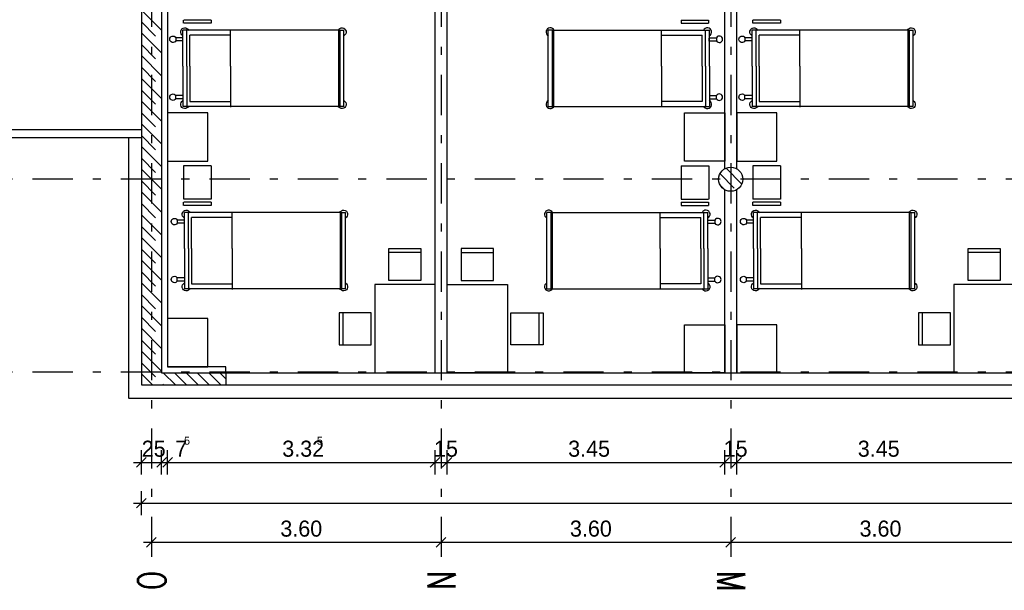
# Model space of a CAD drawing. Extents: x -1702.1 to -1638.5, y 1185.1 to 1220.8.
# Tile 2 of 50: x -1695.4 to -1683.2, y 1186.2 to 1193.3. Entities that reach past the tile are written whole.
import ezdxf

# ---------------------------------------------------------------- set-up
doc = ezdxf.new("R2010")
doc.units = 0
doc.header["$MEASUREMENT"] = 0
doc.linetypes.add('DASHDOT', pattern=[1, 0.5, -0.25, 0, -0.25])
doc.linetypes.add('HIDDEN', pattern=[0.375, 0.25, -0.125])
for name, color, linetype in [('13', 94, 'CONTINUOUS'), ('22', 140, 'CONTINUOUS'), ('3', 6, 'CONTINUOUS'), ('30', 132, 'CONTINUOUS'), ('40', 52, 'CONTINUOUS'), ('45', 132, 'CONTINUOUS'), ('49', 1, 'CONTINUOUS'), ('54', 253, 'CONTINUOUS'), ('55', 7, 'CONTINUOUS'), ('8', 1, 'CONTINUOUS')]:
    doc.layers.add(name, color=color, linetype=linetype)
doc.styles.add('ROMANS', font='ROMANS', dxfattribs={"height": 0.2})
doc.styles.get("Standard").update_dxf_attribs({"font": 'txt', "height": 0.2})

msp = doc.modelspace()

# ---------------------------------------------------------------- linework, layer by layer
at = {"layer": '13', "linetype": 'Continuous'}
for p, q in [((-1690.2516, 1188.89239, 0.0206), (-1690.2516, 1198.42739, 0.0206)), ((-1690.1016, 1188.89239, 0.0206), (-1690.1016, 1198.42739, 0.0206)), ((-1693.5766, 1196.02739, 0.0206), (-1693.5766, 1188.96739, 0.0206)), ((-1686.6516, 1191.43276, 0.0206), (-1686.6516, 1196.02739, 0.0206)), ((-1686.5016, 1191.43184, 0.0206), (-1686.5016, 1196.02739, 0.0206)), ((-1686.6516, 1188.89239, 0.0206), (-1686.6516, 1191.17359, 0.0206)), ((-1686.5016, 1188.89239, 0.0206), (-1686.5016, 1191.17267, 0.0206)), ((-1692.8516, 1188.96739, 0.0206), (-1693.5766, 1188.96739, 0.0206)), ((-1692.8516, 1188.89239, 0.0206), (-1692.8516, 1188.96739, 0.0206))]:
    msp.add_line(p, q, dxfattribs=at)
at = {"layer": '22', "linetype": 'Continuous'}
for p, q in [((-1693.90158, 1191.91739, 0.0206), (-1697.25158, 1191.91739, 0.0206)), ((-1693.90158, 1191.81739, 0.0206), (-1697.25158, 1191.81739, 0.0206)), ((-1692.8516, 1188.89239, 0.0206), (-1665.9016, 1188.89239, 0.0206)), ((-1692.8516, 1188.74239, 0.0206), (-1665.9016, 1188.74239, 0.0206))]:
    msp.add_line(p, q, dxfattribs=at)
at = {"layer": '3', "linetype": 'Continuous'}
for p, q in [((-1693.6516, 1198.67739, 0.0206), (-1693.6516, 1188.89239, 0.0206)), ((-1693.9016, 1198.32739, 0.0206), (-1693.9016, 1188.74239, 0.0206)), ((-1693.6516, 1188.89239, 0.0206), (-1692.8516, 1188.89239, 0.0206)), ((-1692.8516, 1188.89239, 0.0206), (-1692.8516, 1188.74239, 0.0206)), ((-1693.9016, 1188.74239, 0.0206), (-1692.8516, 1188.74239, 0.0206))]:
    msp.add_line(p, q, dxfattribs=at)
msp.add_circle((-1686.5766, 1191.30239, 0.0206), 0.15, dxfattribs=at)
at = {"layer": '30', "linetype": 'Continuous'}
for p, q in [((-1694.0616, 1191.81739, 0.0206), (-1694.0616, 1188.58239, 0.0206)), ((-1664.6816, 1188.57239, 0.0206), (-1694.0616, 1188.57239, 0.0206))]:
    msp.add_line(p, q, dxfattribs=at)
at = {"layer": '45', "linetype": 'Continuous'}
for p, q in [((-1693.37831, 1193.2433, 0.0206), (-1693.37831, 1193.2828, 0.0206)), ((-1693.03402, 1193.28256, 0.0206), (-1693.37616, 1193.28257, 0.0206)), ((-1693.03402, 1193.24329, 0.0206), (-1693.37616, 1193.2433, 0.0206)), ((-1693.03404, 1193.28256, 0.0206), (-1693.03402, 1193.24329, 0.0206)), ((-1687.19418, 1193.28256, 0.0206), (-1686.85204, 1193.28257, 0.0206)), ((-1687.19416, 1193.28256, 0.0206), (-1687.19418, 1193.24329, 0.0206)), ((-1687.19418, 1193.24329, 0.0206), (-1686.85204, 1193.2433, 0.0206)), ((-1686.84989, 1193.2433, 0.0206), (-1686.84989, 1193.2828, 0.0206)), ((-1686.30331, 1193.2433, 0.0206), (-1686.30331, 1193.2828, 0.0206)), ((-1685.95902, 1193.28256, 0.0206), (-1686.30116, 1193.28257, 0.0206)), ((-1685.95902, 1193.24329, 0.0206), (-1686.30116, 1193.2433, 0.0206)), ((-1685.95904, 1193.28256, 0.0206), (-1685.95902, 1193.24329, 0.0206)), ((-1693.38638, 1193.06343, 0.0206), (-1693.4747, 1193.06343, 0.0206)), ((-1693.4747, 1193.0632, 0.0206), (-1693.4747, 1193.0247, 0.0206)), ((-1693.38689, 1192.70897, 0.0206), (-1693.38689, 1193.1591, 0.0206)), ((-1691.45058, 1193.1591, 0.0206), (-1693.38689, 1193.1591, 0.0206)), ((-1693.33689, 1192.70897, 0.0206), (-1693.33689, 1193.1591, 0.0206)), ((-1692.79266, 1193.09718, 0.0206), (-1693.29824, 1193.09718, 0.0206)), ((-1693.29824, 1192.70867, 0.0206), (-1693.29824, 1193.09718, 0.0206)), ((-1692.79266, 1192.71067, 0.0206), (-1692.79266, 1193.16038, 0.0206)), ((-1692.79266, 1192.70817, 0.0206), (-1692.79266, 1193.09718, 0.0206)), ((-1691.45058, 1193.1591, 0.0206), (-1691.38327, 1193.1591, 0.0206)), ((-1691.45037, 1193.16524, 0.0206), (-1691.45037, 1192.20755, 0.0206)), ((-1691.43356, 1193.1591, 0.0206), (-1691.43356, 1192.2091, 0.0206)), ((-1691.38357, 1192.2091, 0.0206), (-1691.38357, 1193.1591, 0.0206)), ((-1688.77762, 1193.1591, 0.0206), (-1688.84493, 1193.1591, 0.0206)), ((-1688.84463, 1192.2091, 0.0206), (-1688.84463, 1193.1591, 0.0206)), ((-1688.79464, 1193.1591, 0.0206), (-1688.79464, 1192.2091, 0.0206)), ((-1688.77783, 1193.16524, 0.0206), (-1688.77783, 1192.20755, 0.0206)), ((-1688.77762, 1193.1591, 0.0206), (-1686.84131, 1193.1591, 0.0206)), ((-1687.43554, 1192.71067, 0.0206), (-1687.43554, 1193.16038, 0.0206)), ((-1687.43554, 1193.09718, 0.0206), (-1686.92996, 1193.09718, 0.0206)), ((-1687.43554, 1192.70817, 0.0206), (-1687.43554, 1193.09718, 0.0206)), ((-1686.92996, 1192.70867, 0.0206), (-1686.92996, 1193.09718, 0.0206)), ((-1686.89131, 1192.70897, 0.0206), (-1686.89131, 1193.1591, 0.0206)), ((-1686.84182, 1193.06343, 0.0206), (-1686.7535, 1193.06343, 0.0206)), ((-1686.84131, 1192.70897, 0.0206), (-1686.84131, 1193.1591, 0.0206)), ((-1686.7535, 1193.0632, 0.0206), (-1686.7535, 1193.0247, 0.0206)), ((-1686.31138, 1193.06343, 0.0206), (-1686.3997, 1193.06343, 0.0206)), ((-1686.3997, 1193.0632, 0.0206), (-1686.3997, 1193.0247, 0.0206)), ((-1686.31189, 1192.70897, 0.0206), (-1686.31189, 1193.1591, 0.0206)), ((-1684.37558, 1193.1591, 0.0206), (-1686.31189, 1193.1591, 0.0206)), ((-1686.26189, 1192.70897, 0.0206), (-1686.26189, 1193.1591, 0.0206)), ((-1685.71766, 1193.09718, 0.0206), (-1686.22324, 1193.09718, 0.0206)), ((-1686.22324, 1192.70867, 0.0206), (-1686.22324, 1193.09718, 0.0206)), ((-1685.71766, 1192.71067, 0.0206), (-1685.71766, 1193.16038, 0.0206)), ((-1685.71766, 1192.70817, 0.0206), (-1685.71766, 1193.09718, 0.0206)), ((-1684.37558, 1193.1591, 0.0206), (-1684.30827, 1193.1591, 0.0206)), ((-1684.37537, 1193.16524, 0.0206), (-1684.37537, 1192.20755, 0.0206)), ((-1684.35856, 1193.1591, 0.0206), (-1684.35856, 1192.2091, 0.0206)), ((-1684.30857, 1192.2091, 0.0206), (-1684.30857, 1193.1591, 0.0206)), ((-1693.38638, 1193.02454, 0.0206), (-1693.4747, 1193.02454, 0.0206)), ((-1693.38574, 1193.0194, 0.0206), (-1693.38574, 1193.05829, 0.0206)), ((-1686.84246, 1193.0194, 0.0206), (-1686.84246, 1193.05829, 0.0206)), ((-1686.84182, 1193.02454, 0.0206), (-1686.7535, 1193.02454, 0.0206)), ((-1686.31138, 1193.02454, 0.0206), (-1686.3997, 1193.02454, 0.0206)), ((-1686.31074, 1193.0194, 0.0206), (-1686.31074, 1193.05829, 0.0206)), ((-1693.38689, 1192.70897, 0.0206), (-1693.38689, 1192.65897, 0.0206)), ((-1693.33689, 1192.70897, 0.0206), (-1693.33689, 1192.65897, 0.0206)), ((-1693.29824, 1192.70867, 0.0206), (-1693.29824, 1192.66017, 0.0206)), ((-1692.79266, 1192.71067, 0.0206), (-1692.79266, 1192.66017, 0.0206)), ((-1687.43554, 1192.71067, 0.0206), (-1687.43554, 1192.66017, 0.0206)), ((-1686.92996, 1192.70867, 0.0206), (-1686.92996, 1192.66017, 0.0206)), ((-1686.89131, 1192.70897, 0.0206), (-1686.89131, 1192.65897, 0.0206)), ((-1686.84131, 1192.70897, 0.0206), (-1686.84131, 1192.65897, 0.0206)), ((-1686.31189, 1192.70897, 0.0206), (-1686.31189, 1192.65897, 0.0206)), ((-1686.26189, 1192.70897, 0.0206), (-1686.26189, 1192.65897, 0.0206)), ((-1686.22324, 1192.70867, 0.0206), (-1686.22324, 1192.66017, 0.0206)), ((-1685.71766, 1192.71067, 0.0206), (-1685.71766, 1192.66017, 0.0206)), ((-1693.38689, 1192.65897, 0.0206), (-1693.38689, 1192.2091, 0.0206)), ((-1693.33689, 1192.65897, 0.0206), (-1693.33689, 1192.2091, 0.0206)), ((-1693.29824, 1192.66017, 0.0206), (-1693.29824, 1192.27075, 0.0206)), ((-1692.79266, 1192.66017, 0.0206), (-1692.79266, 1192.27075, 0.0206)), ((-1692.79266, 1192.65817, 0.0206), (-1692.79266, 1192.19783, 0.0206)), ((-1687.43554, 1192.66017, 0.0206), (-1687.43554, 1192.27075, 0.0206)), ((-1687.43554, 1192.65817, 0.0206), (-1687.43554, 1192.19783, 0.0206)), ((-1686.92996, 1192.66017, 0.0206), (-1686.92996, 1192.27075, 0.0206)), ((-1686.89131, 1192.65897, 0.0206), (-1686.89131, 1192.2091, 0.0206)), ((-1686.84131, 1192.65897, 0.0206), (-1686.84131, 1192.2091, 0.0206)), ((-1686.31189, 1192.65897, 0.0206), (-1686.31189, 1192.2091, 0.0206)), ((-1686.26189, 1192.65897, 0.0206), (-1686.26189, 1192.2091, 0.0206)), ((-1686.22324, 1192.66017, 0.0206), (-1686.22324, 1192.27075, 0.0206)), ((-1685.71766, 1192.66017, 0.0206), (-1685.71766, 1192.27075, 0.0206)), ((-1685.71766, 1192.65817, 0.0206), (-1685.71766, 1192.19783, 0.0206)), ((-1693.38638, 1192.34367, 0.0206), (-1693.4747, 1192.34367, 0.0206)), ((-1693.4747, 1192.30501, 0.0206), (-1693.4747, 1192.34351, 0.0206)), ((-1686.84182, 1192.34367, 0.0206), (-1686.7535, 1192.34367, 0.0206)), ((-1686.7535, 1192.30501, 0.0206), (-1686.7535, 1192.34351, 0.0206)), ((-1686.31138, 1192.34367, 0.0206), (-1686.3997, 1192.34367, 0.0206)), ((-1686.3997, 1192.30501, 0.0206), (-1686.3997, 1192.34351, 0.0206)), ((-1693.38638, 1192.30478, 0.0206), (-1693.4747, 1192.30478, 0.0206)), ((-1691.38398, 1192.2091, 0.0206), (-1693.38689, 1192.2091, 0.0206)), ((-1693.29824, 1192.27075, 0.0206), (-1692.79266, 1192.27075, 0.0206)), ((-1688.84422, 1192.2091, 0.0206), (-1686.84131, 1192.2091, 0.0206)), ((-1686.92996, 1192.27075, 0.0206), (-1687.43554, 1192.27075, 0.0206)), ((-1686.84182, 1192.30478, 0.0206), (-1686.7535, 1192.30478, 0.0206)), ((-1686.31138, 1192.30478, 0.0206), (-1686.3997, 1192.30478, 0.0206)), ((-1684.30898, 1192.2091, 0.0206), (-1686.31189, 1192.2091, 0.0206)), ((-1686.22324, 1192.27075, 0.0206), (-1685.71766, 1192.27075, 0.0206)), ((-1693.3783, 1191.46865, 0.0206), (-1693.37831, 1191.05526, 0.0206)), ((-1693.03401, 1191.46863, 0.0206), (-1693.37829, 1191.46865, 0.0206)), ((-1693.03402, 1191.46863, 0.0206), (-1693.03403, 1191.05633, 0.0206)), ((-1687.19419, 1191.46863, 0.0206), (-1686.84991, 1191.46865, 0.0206)), ((-1687.19418, 1191.46863, 0.0206), (-1687.19417, 1191.05633, 0.0206)), ((-1686.8499, 1191.46865, 0.0206), (-1686.84989, 1191.05526, 0.0206)), ((-1686.3033, 1191.46865, 0.0206), (-1686.30331, 1191.05526, 0.0206)), ((-1685.95901, 1191.46863, 0.0206), (-1686.30329, 1191.46865, 0.0206)), ((-1685.95902, 1191.46863, 0.0206), (-1685.95903, 1191.05633, 0.0206)), ((-1693.37831, 1190.9778, 0.0206), (-1693.37831, 1191.0173, 0.0206)), ((-1693.03402, 1191.01706, 0.0206), (-1693.37616, 1191.01707, 0.0206)), ((-1693.03403, 1191.05633, 0.0206), (-1693.37615, 1191.05634, 0.0206)), ((-1693.03404, 1191.01706, 0.0206), (-1693.03402, 1190.97779, 0.0206)), ((-1687.19418, 1191.01706, 0.0206), (-1686.85204, 1191.01707, 0.0206)), ((-1687.19416, 1191.01706, 0.0206), (-1687.19418, 1190.97779, 0.0206)), ((-1687.19417, 1191.05633, 0.0206), (-1686.85205, 1191.05634, 0.0206)), ((-1686.84989, 1190.9778, 0.0206), (-1686.84989, 1191.0173, 0.0206)), ((-1686.30331, 1190.9778, 0.0206), (-1686.30331, 1191.0173, 0.0206)), ((-1685.95902, 1191.01706, 0.0206), (-1686.30116, 1191.01707, 0.0206)), ((-1685.95903, 1191.05633, 0.0206), (-1686.30115, 1191.05634, 0.0206)), ((-1685.95904, 1191.01706, 0.0206), (-1685.95902, 1190.97779, 0.0206)), ((-1693.03402, 1190.97779, 0.0206), (-1693.37616, 1190.9778, 0.0206)), ((-1693.36801, 1190.43991, 0.0206), (-1693.36801, 1190.89004, 0.0206)), ((-1691.4317, 1190.89004, 0.0206), (-1693.36801, 1190.89004, 0.0206)), ((-1693.31801, 1190.43991, 0.0206), (-1693.31801, 1190.89004, 0.0206)), ((-1692.77378, 1190.44161, 0.0206), (-1692.77378, 1190.89132, 0.0206)), ((-1691.4317, 1190.89004, 0.0206), (-1691.36439, 1190.89004, 0.0206)), ((-1691.43149, 1190.89618, 0.0206), (-1691.43149, 1189.93849, 0.0206)), ((-1691.41468, 1190.89004, 0.0206), (-1691.41468, 1189.94004, 0.0206)), ((-1691.36469, 1189.94004, 0.0206), (-1691.36469, 1190.89004, 0.0206)), ((-1688.7965, 1190.89004, 0.0206), (-1688.86381, 1190.89004, 0.0206)), ((-1688.86351, 1189.94004, 0.0206), (-1688.86351, 1190.89004, 0.0206)), ((-1688.81352, 1190.89004, 0.0206), (-1688.81352, 1189.94004, 0.0206)), ((-1688.79671, 1190.89618, 0.0206), (-1688.79671, 1189.93849, 0.0206)), ((-1688.7965, 1190.89004, 0.0206), (-1686.86019, 1190.89004, 0.0206)), ((-1687.45442, 1190.44161, 0.0206), (-1687.45442, 1190.89132, 0.0206)), ((-1687.19418, 1190.97779, 0.0206), (-1686.85204, 1190.9778, 0.0206)), ((-1686.91019, 1190.43991, 0.0206), (-1686.91019, 1190.89004, 0.0206)), ((-1686.86019, 1190.43991, 0.0206), (-1686.86019, 1190.89004, 0.0206)), ((-1685.95902, 1190.97779, 0.0206), (-1686.30116, 1190.9778, 0.0206)), ((-1686.29301, 1190.43991, 0.0206), (-1686.29301, 1190.89004, 0.0206)), ((-1684.3567, 1190.89004, 0.0206), (-1686.29301, 1190.89004, 0.0206)), ((-1686.24301, 1190.43991, 0.0206), (-1686.24301, 1190.89004, 0.0206)), ((-1685.69878, 1190.44161, 0.0206), (-1685.69878, 1190.89132, 0.0206)), ((-1684.3567, 1190.89004, 0.0206), (-1684.28939, 1190.89004, 0.0206)), ((-1684.35649, 1190.89618, 0.0206), (-1684.35649, 1189.93849, 0.0206)), ((-1684.33968, 1190.89004, 0.0206), (-1684.33968, 1189.94004, 0.0206)), ((-1684.28969, 1189.94004, 0.0206), (-1684.28969, 1190.89004, 0.0206)), ((-1693.3675, 1190.79437, 0.0206), (-1693.45582, 1190.79437, 0.0206)), ((-1693.45582, 1190.79414, 0.0206), (-1693.45582, 1190.75564, 0.0206)), ((-1693.3675, 1190.75548, 0.0206), (-1693.45582, 1190.75548, 0.0206)), ((-1693.36686, 1190.75034, 0.0206), (-1693.36686, 1190.78923, 0.0206)), ((-1692.77378, 1190.82812, 0.0206), (-1693.27936, 1190.82812, 0.0206)), ((-1693.27936, 1190.43961, 0.0206), (-1693.27936, 1190.82812, 0.0206)), ((-1692.77378, 1190.43911, 0.0206), (-1692.77378, 1190.82812, 0.0206)), ((-1687.45442, 1190.82812, 0.0206), (-1686.94884, 1190.82812, 0.0206)), ((-1687.45442, 1190.43911, 0.0206), (-1687.45442, 1190.82812, 0.0206)), ((-1686.94884, 1190.43961, 0.0206), (-1686.94884, 1190.82812, 0.0206)), ((-1686.86134, 1190.75034, 0.0206), (-1686.86134, 1190.78923, 0.0206)), ((-1686.8607, 1190.79437, 0.0206), (-1686.77238, 1190.79437, 0.0206)), ((-1686.8607, 1190.75548, 0.0206), (-1686.77238, 1190.75548, 0.0206)), ((-1686.77238, 1190.79414, 0.0206), (-1686.77238, 1190.75564, 0.0206)), ((-1686.2925, 1190.79437, 0.0206), (-1686.38082, 1190.79437, 0.0206)), ((-1686.38082, 1190.79414, 0.0206), (-1686.38082, 1190.75564, 0.0206)), ((-1686.2925, 1190.75548, 0.0206), (-1686.38082, 1190.75548, 0.0206)), ((-1686.29186, 1190.75034, 0.0206), (-1686.29186, 1190.78923, 0.0206)), ((-1685.69878, 1190.82812, 0.0206), (-1686.20436, 1190.82812, 0.0206)), ((-1686.20436, 1190.43961, 0.0206), (-1686.20436, 1190.82812, 0.0206)), ((-1685.69878, 1190.43911, 0.0206), (-1685.69878, 1190.82812, 0.0206)), ((-1693.36801, 1190.43991, 0.0206), (-1693.36801, 1190.38991, 0.0206)), ((-1693.36801, 1190.38991, 0.0206), (-1693.36801, 1189.94004, 0.0206)), ((-1693.31801, 1190.43991, 0.0206), (-1693.31801, 1190.38991, 0.0206)), ((-1693.31801, 1190.38991, 0.0206), (-1693.31801, 1189.94004, 0.0206)), ((-1693.27936, 1190.43961, 0.0206), (-1693.27936, 1190.39111, 0.0206)), ((-1693.27936, 1190.39111, 0.0206), (-1693.27936, 1190.00169, 0.0206)), ((-1692.77378, 1190.44161, 0.0206), (-1692.77378, 1190.39111, 0.0206)), ((-1692.77378, 1190.39111, 0.0206), (-1692.77378, 1190.00169, 0.0206)), ((-1692.77378, 1190.38911, 0.0206), (-1692.77378, 1189.92877, 0.0206)), ((-1690.4266, 1190.39239, 0.0206), (-1690.8266, 1190.39239, 0.0206)), ((-1689.9266, 1190.39239, 0.0206), (-1689.5266, 1190.39239, 0.0206)), ((-1687.45442, 1190.44161, 0.0206), (-1687.45442, 1190.39111, 0.0206)), ((-1687.45442, 1190.39111, 0.0206), (-1687.45442, 1190.00169, 0.0206)), ((-1687.45442, 1190.38911, 0.0206), (-1687.45442, 1189.92877, 0.0206)), ((-1686.94884, 1190.43961, 0.0206), (-1686.94884, 1190.39111, 0.0206)), ((-1686.94884, 1190.39111, 0.0206), (-1686.94884, 1190.00169, 0.0206)), ((-1686.91019, 1190.43991, 0.0206), (-1686.91019, 1190.38991, 0.0206)), ((-1686.91019, 1190.38991, 0.0206), (-1686.91019, 1189.94004, 0.0206)), ((-1686.86019, 1190.43991, 0.0206), (-1686.86019, 1190.38991, 0.0206)), ((-1686.86019, 1190.38991, 0.0206), (-1686.86019, 1189.94004, 0.0206)), ((-1686.29301, 1190.43991, 0.0206), (-1686.29301, 1190.38991, 0.0206)), ((-1686.29301, 1190.38991, 0.0206), (-1686.29301, 1189.94004, 0.0206)), ((-1686.24301, 1190.43991, 0.0206), (-1686.24301, 1190.38991, 0.0206)), ((-1686.24301, 1190.38991, 0.0206), (-1686.24301, 1189.94004, 0.0206)), ((-1686.20436, 1190.43961, 0.0206), (-1686.20436, 1190.39111, 0.0206)), ((-1686.20436, 1190.39111, 0.0206), (-1686.20436, 1190.00169, 0.0206)), ((-1685.69878, 1190.44161, 0.0206), (-1685.69878, 1190.39111, 0.0206)), ((-1685.69878, 1190.39111, 0.0206), (-1685.69878, 1190.00169, 0.0206)), ((-1685.69878, 1190.38911, 0.0206), (-1685.69878, 1189.92877, 0.0206)), ((-1683.2266, 1190.39239, 0.0206), (-1683.6266, 1190.39239, 0.0206)), ((-1693.3675, 1190.07461, 0.0206), (-1693.45582, 1190.07461, 0.0206)), ((-1693.45582, 1190.03595, 0.0206), (-1693.45582, 1190.07445, 0.0206)), ((-1693.3675, 1190.03572, 0.0206), (-1693.45582, 1190.03572, 0.0206)), ((-1693.27936, 1190.00169, 0.0206), (-1692.77378, 1190.00169, 0.0206)), ((-1686.94884, 1190.00169, 0.0206), (-1687.45442, 1190.00169, 0.0206)), ((-1686.8607, 1190.07461, 0.0206), (-1686.77238, 1190.07461, 0.0206)), ((-1686.8607, 1190.03572, 0.0206), (-1686.77238, 1190.03572, 0.0206)), ((-1686.77238, 1190.03595, 0.0206), (-1686.77238, 1190.07445, 0.0206)), ((-1686.2925, 1190.07461, 0.0206), (-1686.38082, 1190.07461, 0.0206)), ((-1686.38082, 1190.03595, 0.0206), (-1686.38082, 1190.07445, 0.0206)), ((-1686.2925, 1190.03572, 0.0206), (-1686.38082, 1190.03572, 0.0206)), ((-1686.20436, 1190.00169, 0.0206), (-1685.69878, 1190.00169, 0.0206)), ((-1691.3651, 1189.94004, 0.0206), (-1693.36801, 1189.94004, 0.0206)), ((-1688.8631, 1189.94004, 0.0206), (-1686.86019, 1189.94004, 0.0206)), ((-1684.2901, 1189.94004, 0.0206), (-1686.29301, 1189.94004, 0.0206)), ((-1691.39396, 1189.24167, 0.0206), (-1691.39396, 1189.64167, 0.0206)), ((-1688.95924, 1189.24167, 0.0206), (-1688.95924, 1189.64167, 0.0206)), ((-1684.19396, 1189.24167, 0.0206), (-1684.19396, 1189.64167, 0.0206))]:
    msp.add_line(p, q, dxfattribs=at)
at = {"layer": '45', "linetype": 'Continuous', "elevation": 0.0206}
for points in [[(-1693.0766, 1192.12739), (-1693.5766, 1192.12739), (-1693.5766, 1191.52739), (-1693.0766, 1191.52739)], [(-1687.1516, 1192.12739), (-1686.6516, 1192.12739), (-1686.6516, 1191.52739), (-1687.1516, 1191.52739)], [(-1686.0016, 1192.12739), (-1686.5016, 1192.12739), (-1686.5016, 1191.52739), (-1686.0016, 1191.52739)], [(-1690.4266, 1190.04239), (-1690.8266, 1190.04239), (-1690.8266, 1190.44239), (-1690.4266, 1190.44239)], [(-1689.9266, 1190.04239), (-1689.5266, 1190.04239), (-1689.5266, 1190.44239), (-1689.9266, 1190.44239)], [(-1683.2266, 1190.04239), (-1683.6266, 1190.04239), (-1683.6266, 1190.44239), (-1683.2266, 1190.44239)], [(-1691.0016, 1189.99239), (-1691.0016, 1188.89239), (-1690.2516, 1188.89239), (-1690.2516, 1189.99239)], [(-1689.3516, 1189.99239), (-1689.3516, 1188.89239), (-1690.1016, 1188.89239), (-1690.1016, 1189.99239)], [(-1683.8016, 1189.99239), (-1683.8016, 1188.89239), (-1683.0516, 1188.89239), (-1683.0516, 1189.99239)], [(-1691.04396, 1189.24167), (-1691.04396, 1189.64167), (-1691.44396, 1189.64167), (-1691.44396, 1189.24167)], [(-1689.30924, 1189.24167), (-1689.30924, 1189.64167), (-1688.90924, 1189.64167), (-1688.90924, 1189.24167)], [(-1683.84396, 1189.24167), (-1683.84396, 1189.64167), (-1684.24396, 1189.64167), (-1684.24396, 1189.24167)], [(-1693.0766, 1189.56739), (-1693.5766, 1189.56739), (-1693.5766, 1188.96739), (-1693.0766, 1188.96739)], [(-1687.1516, 1189.49239), (-1686.6516, 1189.49239), (-1686.6516, 1188.89239), (-1687.1516, 1188.89239)], [(-1686.0016, 1189.49239), (-1686.5016, 1189.49239), (-1686.5016, 1188.89239), (-1686.0016, 1188.89239)]]:
    msp.add_lwpolyline(points, close=True, dxfattribs=at)
at = {"layer": '45', "linetype": 'Continuous', "extrusion": (0, 0, -1)}
for centre, radius, start, end in [((1693.361891, 1193.134107, -0.0206), 0.052142, 297.2226722, 157.355575), ((1691.408566, 1193.134104, -0.0206), 0.052142, 22.6445972, 242.7775), ((1686.286891, 1193.134107, -0.0206), 0.052142, 297.2226722, 157.355575), ((1684.333566, 1193.134104, -0.0206), 0.052142, 22.6445972, 242.7775), ((1693.509702, 1193.044199, -0.0206), 0.040311, 209.7455528, 150.8032917), ((1686.434702, 1193.044199, -0.0206), 0.040311, 209.7455528, 150.8032917), ((1693.509703, 1192.324015, -0.0206), 0.040311, 209.1978472, 150.2555861), ((1686.434703, 1192.324015, -0.0206), 0.040311, 209.1978472, 150.2555861), ((1693.361892, 1192.234106, -0.0206), 0.052142, 202.6444361, 62.7773389), ((1691.408567, 1192.234103, -0.0206), 0.052142, 117.2230556, 337.3559583), ((1686.286892, 1192.234106, -0.0206), 0.052142, 202.6444361, 62.7773389), ((1684.333567, 1192.234103, -0.0206), 0.052142, 117.2230556, 337.3559583), ((1693.343011, 1190.865047, -0.0206), 0.052142, 297.2226722, 157.355575), ((1691.389686, 1190.865044, -0.0206), 0.052142, 22.6445972, 242.7775), ((1686.268011, 1190.865047, -0.0206), 0.052142, 297.2226722, 157.355575), ((1684.314686, 1190.865044, -0.0206), 0.052142, 22.6445972, 242.7775), ((1693.490822, 1190.775139, -0.0206), 0.040311, 209.7455528, 150.8032917), ((1686.415822, 1190.775139, -0.0206), 0.040311, 209.7455528, 150.8032917), ((1693.490823, 1190.054955, -0.0206), 0.040311, 209.1978472, 150.2555861), ((1693.343012, 1189.965046, -0.0206), 0.052142, 202.6444361, 62.7773389), ((1691.389687, 1189.965043, -0.0206), 0.052142, 117.2230556, 337.3559583), ((1686.415823, 1190.054955, -0.0206), 0.040311, 209.1978472, 150.2555861), ((1686.268012, 1189.965046, -0.0206), 0.052142, 202.6444361, 62.7773389), ((1684.314687, 1189.965043, -0.0206), 0.052142, 117.2230556, 337.3559583)]:
    msp.add_arc(centre, radius, start, end, dxfattribs=at)
at = {"layer": '45', "linetype": 'Continuous'}
for centre, radius, start, end in [((-1688.819634, 1193.134104, 0.0206), 0.052142, 22.6445972, 242.7775), ((-1686.866309, 1193.134107, 0.0206), 0.052142, 297.2226722, 157.355575), ((-1686.718498, 1193.044199, 0.0206), 0.040311, 209.7455528, 150.8032917), ((-1686.718497, 1192.324015, 0.0206), 0.040311, 209.1978472, 150.2555861), ((-1688.819633, 1192.234103, 0.0206), 0.052142, 117.2230556, 337.3559583), ((-1686.866308, 1192.234106, 0.0206), 0.052142, 202.6444361, 62.7773389), ((-1688.838514, 1190.865044, 0.0206), 0.052142, 22.6445972, 242.7775), ((-1686.885189, 1190.865047, 0.0206), 0.052142, 297.2226722, 157.355575), ((-1686.737378, 1190.775139, 0.0206), 0.040311, 209.7455528, 150.8032917), ((-1688.838513, 1189.965043, 0.0206), 0.052142, 117.2230556, 337.3559583), ((-1686.885188, 1189.965046, 0.0206), 0.052142, 202.6444361, 62.7773389), ((-1686.737377, 1190.054955, 0.0206), 0.040311, 209.1978472, 150.2555861)]:
    msp.add_arc(centre, radius, start, end, dxfattribs=at)
at = {"layer": '54', "linetype": 'Continuous'}
for p, q in [((-1693.9016, 1193.4069, 0.07367), (-1693.6516, 1193.1569, 0.07367)), ((-1693.9016, 1193.12406, 0.07367), (-1693.6516, 1192.87406, 0.07367)), ((-1693.9016, 1192.84121, 0.07367), (-1693.6516, 1192.59121, 0.07367)), ((-1693.9016, 1192.55837, 0.07367), (-1693.6516, 1192.30837, 0.07367)), ((-1693.9016, 1192.27553, 0.07367), (-1693.6516, 1192.02553, 0.07367)), ((-1693.9016, 1191.99268, 0.07367), (-1693.6516, 1191.74268, 0.07367)), ((-1693.9016, 1191.70984, 0.07367), (-1693.6516, 1191.45984, 0.07367)), ((-1693.9016, 1191.427, 0.07367), (-1693.6516, 1191.177, 0.07367)), ((-1686.63485, 1191.43845, -0.03279), (-1686.44049, 1191.24409, -0.03279)), ((-1693.9016, 1191.14416, 0.07367), (-1693.6516, 1190.89416, 0.07367)), ((-1686.70201, 1191.22277, -0.03279), (-1686.65485, 1191.17561, -0.03279)), ((-1693.9016, 1190.86131, 0.07367), (-1693.6516, 1190.61131, 0.07367)), ((-1693.9016, 1190.57847, 0.07367), (-1693.6516, 1190.32847, 0.07367)), ((-1693.9016, 1190.29563, 0.07367), (-1693.6516, 1190.04563, 0.07367)), ((-1693.9016, 1190.01279, 0.07367), (-1693.6516, 1189.76279, 0.07367)), ((-1693.9016, 1189.72994, 0.07367), (-1693.6516, 1189.47994, 0.07367)), ((-1693.9016, 1189.4471, 0.07367), (-1693.6516, 1189.1971, 0.07367)), ((-1693.9016, 1189.16426, 0.07367), (-1693.6516, 1188.91426, 0.07367)), ((-1693.9016, 1188.88141, 0.07367), (-1693.76258, 1188.74239, 0.07367)), ((-1693.62973, 1188.89239, 0.07367), (-1693.47973, 1188.74239, 0.07367)), ((-1693.34689, 1188.89239, 0.07367), (-1693.19689, 1188.74239, 0.07367)), ((-1693.06405, 1188.89239, 0.07367), (-1692.91405, 1188.74239, 0.07367))]:
    msp.add_line(p, q, dxfattribs=at)
at = {"layer": '54', "linetype": 'HIDDEN'}
for p, q in [((-1693.9016, 1193.26135, 0.07367), (-1693.6516, 1193.01135, 0.07367)), ((-1693.9016, 1192.97851, 0.07367), (-1693.6516, 1192.72851, 0.07367)), ((-1693.9016, 1192.69566, 0.07367), (-1693.6516, 1192.44566, 0.07367)), ((-1693.9016, 1192.41282, 0.07367), (-1693.6516, 1192.16282, 0.07367)), ((-1693.9016, 1192.12998, 0.07367), (-1693.6516, 1191.87998, 0.07367)), ((-1693.9016, 1191.84713, 0.07367), (-1693.6516, 1191.59713, 0.07367)), ((-1693.9016, 1191.56429, 0.07367), (-1693.6516, 1191.31429, 0.07367)), ((-1686.7092, 1191.36838, -0.03279), (-1686.51034, 1191.16952, -0.03279)), ((-1693.9016, 1191.28145, 0.07367), (-1693.6516, 1191.03145, 0.07367)), ((-1693.9016, 1190.99861, 0.07367), (-1693.6516, 1190.74861, 0.07367)), ((-1693.9016, 1190.71576, 0.07367), (-1693.6516, 1190.46576, 0.07367)), ((-1693.9016, 1190.43292, 0.07367), (-1693.6516, 1190.18292, 0.07367)), ((-1693.9016, 1190.15008, 0.07367), (-1693.6516, 1189.90008, 0.07367)), ((-1693.9016, 1189.86724, 0.07367), (-1693.6516, 1189.61724, 0.07367)), ((-1693.9016, 1189.58439, 0.07367), (-1693.6516, 1189.33439, 0.07367)), ((-1693.9016, 1189.30155, 0.07367), (-1693.6516, 1189.05155, 0.07367)), ((-1693.9016, 1189.01871, 0.07367), (-1693.62528, 1188.74239, 0.07367)), ((-1693.49244, 1188.89239, 0.07367), (-1693.34244, 1188.74239, 0.07367)), ((-1693.2096, 1188.89239, 0.07367), (-1693.0596, 1188.74239, 0.07367)), ((-1692.92675, 1188.89239, 0.07367), (-1692.8516, 1188.81724, 0.07367))]:
    msp.add_line(p, q, dxfattribs=at)
at = {"layer": '55', "linetype": 'Continuous'}
for p, q in [((-1693.9016, 1187.6291, 0.01222), (-1693.9016, 1187.9291, 0.01222)), ((-1693.6516, 1187.6291, 0.01222), (-1693.6516, 1187.9291, 0.01222)), ((-1693.5766, 1187.6291, 0.01222), (-1693.5766, 1187.9291, 0.01222)), ((-1690.2516, 1187.6291, 0.01222), (-1690.2516, 1187.9291, 0.01222)), ((-1690.1016, 1187.6291, 0.01222), (-1690.1016, 1187.9291, 0.01222)), ((-1686.6516, 1187.6291, 0.01222), (-1686.6516, 1187.9291, 0.01222)), ((-1686.5016, 1187.6291, 0.01222), (-1686.5016, 1187.9291, 0.01222)), ((-1693.8416, 1187.8391, 0.01222), (-1693.9616, 1187.7191, 0.01222)), ((-1693.5916, 1187.8391, 0.01222), (-1693.7116, 1187.7191, 0.01222)), ((-1693.5166, 1187.8391, 0.01222), (-1693.6366, 1187.7191, 0.01222)), ((-1690.1916, 1187.8391, 0.01222), (-1690.3116, 1187.7191, 0.01222)), ((-1690.0416, 1187.8391, 0.01222), (-1690.1616, 1187.7191, 0.01222)), ((-1686.5916, 1187.8391, 0.01222), (-1686.7116, 1187.7191, 0.01222)), ((-1686.4416, 1187.8391, 0.01222), (-1686.5616, 1187.7191, 0.01222)), ((-1694.0016, 1187.7791, 0.01222), (-1643.1516, 1187.7791, 0.01222)), ((-1693.8416, 1187.33116, 0.01222), (-1693.9616, 1187.21116, 0.01222)), ((-1693.9016, 1187.12116, 0.01222), (-1693.9016, 1187.42116, 0.01222)), ((-1694.0016, 1187.27116, 0.01222), (-1643.1516, 1187.27116, 0.01222)), ((-1693.7166, 1186.84457), (-1693.8366, 1186.72457)), ((-1693.7766, 1186.93457), (-1693.7766, 1186.63457)), ((-1690.1166, 1186.84457), (-1690.2366, 1186.72457)), ((-1690.1766, 1186.93457), (-1690.1766, 1186.63457)), ((-1686.5166, 1186.84457), (-1686.6366, 1186.72457)), ((-1686.5766, 1186.93457), (-1686.5766, 1186.63457)), ((-1693.8766, 1186.78457), (-1643.2766, 1186.78457))]:
    msp.add_line(p, q, dxfattribs=at)
at = {"layer": '8', "linetype": 'DASHDOT'}
for p, q in [((-1693.7766, 1206.90123, 0.0206), (-1693.7766, 1186.5456, 0.0206)), ((-1690.1766, 1206.90123, 0.0206), (-1690.1766, 1186.5456, 0.0206)), ((-1686.5766, 1206.90123, 0.0206), (-1686.5766, 1186.5456, 0.0206)), ((-1641.95595, 1191.30239, 0.0206), (-1699.32107, 1191.30239, 0.0206)), ((-1641.95595, 1188.90239, 0.0206), (-1699.32107, 1188.90239, 0.0206))]:
    msp.add_line(p, q, dxfattribs=at)

# ---------------------------------------------------------------- texts
at = {"layer": '40', "linetype": 'Continuous'}
for s, height, p in [('25', 0.2, (-1693.89785, 1187.8491, 0.01222)), ('7', 0.2, (-1693.48202, 1187.8491, 0.01222)), ('5', 0.1, (-1693.3718, 1187.9991, 0.01222)), ('3.32', 0.2, (-1692.15111, 1187.8491, 0.01222)), ('5', 0.1, (-1691.72119, 1187.9991, 0.01222)), ('15', 0.2, (-1690.26479, 1187.8491, 0.01222)), ('3.45', 0.2, (-1688.59707, 1187.8491, 0.01222)), ('15', 0.2, (-1686.66479, 1187.8491, 0.01222)), ('3.45', 0.2, (-1684.99707, 1187.8491, 0.01222)), ('3.60', 0.2, (-1692.17502, 1186.85457)), ('3.60', 0.2, (-1688.57502, 1186.85457)), ('3.60', 0.2, (-1684.97502, 1186.85457))]:
    msp.add_text(s, height=height, dxfattribs=at).set_placement(p)
at = {"layer": '49', "linetype": 'Continuous', "style": 'ROMANS', "width": 0.699991}
for s, p in [('O', (-1693.94655, 1186.42402, 0.0206)), ('N', (-1690.34655, 1186.42402, 0.0206)), ('M', (-1686.74655, 1186.42402, 0.0206))]:
    msp.add_text(s, height=0.34999, rotation=270, dxfattribs=at).set_placement(p)

doc.saveas('drawing.dxf')
